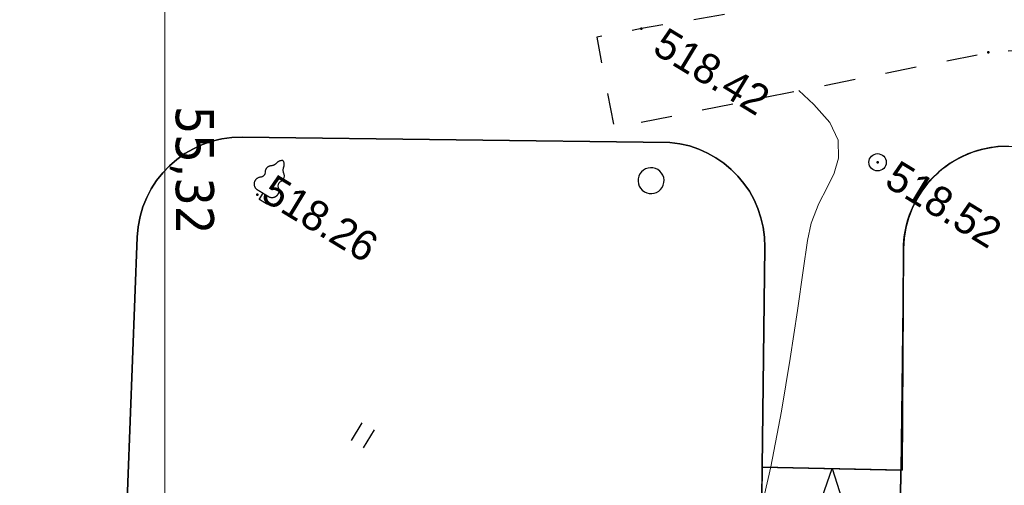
# Model space of a CAD drawing. Header units: millimetres. Extents: x 0 to 1576219, y -334896 to 156638.
# Tile 30 of 63: x 359679 to 388108, y -51818 to -38382. Entities that reach past the tile are written whole.
import ezdxf
from ezdxf import colors
from ezdxf.entities.mleader import LeaderData, LeaderLine
from ezdxf.math import Vec2, Vec3

# ---------------------------------------------------------------- set-up
doc = ezdxf.new("R2010")
doc.units = ezdxf.units.MM
doc.linetypes.add('Д_ТРОТ_ТРУБА', pattern=[3, 1.5, -1.5])
for name, color, linetype in [('(004) Точки рельефа', 7, 'Continuous'), ('(022) Возд. Линии', 7, 'Continuous'), ('(025) Дорога', 7, 'Continuous'), ('(031) Горизонтали', 42, 'Continuous'), ('(036) Растительность', 7, 'Continuous'), ('(038) Деревья', 7, 'Continuous')]:
    doc.layers.add(name, color=color, linetype=linetype)
doc.layers.add('К1', color=7, linetype='Continuous', lineweight=40, true_color=0x076e4b)
doc.styles.add('BLACK', font='tahomabd.ttf')
doc.styles.add('D-431', font='txt')
doc.styles.add('GOST', font='isocpeur.ttf')
doc.dimstyles.new('genplan dimension', dxfattribs={"dimtxt": 1100, "dimasz": 450, "dimexe": 450, "dimexo": 0, "dimgap": 80, "dimtad": 1, "dimlfac": 0.001, "dimtxsty": 'BLACK', "dimblk": 'OBLIQUE', "dimcen": 0, "dimclrd": 186, "dimclre": 186, "dimclrt": 186, "dimadec": 1, "dimazin": 0, "dimtfac": 1, "dimtmove": 0, "dimatfit": 3, "dimldrblk": 'OBLIQUE', "dimfxl": 1, "dimlwd": 9, "dimlwe": 9, "dimarcsym": 0})

# ---------------------------------------------------------------- blocks, each defined once
blk = doc.blocks.new('_Oblique')
at = {"color": 0, "linetype": 'ByBlock', "lineweight": -2}
blk.add_line((-0.5, -0.5), (0.5, 0.5), dxfattribs=at)
blk = doc.blocks.new('*D287')
at = {"color": 186, "lineweight": 9, "transparency": 16777216}
for p, q in [((2251645, -569648), (2251244, -569892)), ((2251628, -569658), (2280354, -616929)), ((2280501, -616840), (2279970, -617163))]:
    blk.add_line(p, q, dxfattribs=at)
at = {"layer": 'Defpoints', "color": 0, "transparency": 16777216}
for p in [(2251645, -569648), (2280501, -616840), (2280354, -616929)]:
    blk.add_point(p, dxfattribs=at)
at = {"color": 186, "lineweight": 9, "transparency": 16777216, "xscale": 449.9999999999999, "yscale": 449.9999999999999, "zscale": 449.9999999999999}
for p, rotation in [((2251628, -569658), 121.286569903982), ((2280354, -616929), 301.286569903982)]:
    blk.add_blockref('_Oblique', p, dxfattribs=dict(at, rotation=rotation))
at = {"color": 186, "transparency": 16777216, "insert": (2266656, -592890), "char_height": 1100, "attachment_point": 5, "rotation": 301.2866, "style": 'BLACK'}
blk.add_mtext('55,32', dxfattribs=at)
blk = doc.blocks.new('d')
at = {"layer": '(038) Деревья'}
blk.add_ellipse((0, 0), major_axis=(0.265, 0.265), ratio=1, start_param=5.497787, end_param=11.780972, dxfattribs=at)
blk = doc.blocks.new('I04010')
for p, q in [((-0.412273, 0.007146), (-0.412273, 1.207146)), ((0.387727, 1.207146), (0.387727, 0.007146))]:
    blk.add_line(p, q)
blk = doc.blocks.new('karagach-flat-54-flat-1')
at = {"layer": '(038) Деревья', "const_width": 0.0375}
for points in [[(-0.208, 1.009, 0.181567), (-0.117, 1.159, 0.303004)], [(0, 1.312, 0.246034), (-0.117, 1.159, 0.489079)], [(0, 1.312, -0.246034), (0.117, 1.159, -0.489079)], [(0.208, 1.009, -0.181567), (0.117, 1.159, -0.303004)], [(-0.208, 1.009, 0.430853), (-0.255, 0.753, 0.548276)], [(0.208, 1.009, -0.430853), (0.255, 0.753, -0.548276)], [(-0.315, 0.559, 0.626949), (-0.218, 0.206, 0.702465)], [(-0.315, 0.559, 0.383603), (-0.255, 0.753, 0.352912)], [(0.315, 0.559, -0.626949), (0.218, 0.206, -0.702465)], [(0.315, 0.559, -0.383603), (0.255, 0.753, -0.352912)]]:
    blk.add_lwpolyline(points, format="xyb", dxfattribs=at)
for points in [[(0, 0.206), (-0.218, 0.206)], [(0, 0), (0, 0.206)], [(0, 0.206), (0.218, 0.206)], [(0, 0), (0.281, 0)]]:
    blk.add_lwpolyline(points, dxfattribs=at)
at = {"layer": '(038) Деревья'}
blk.add_lwpolyline([(0, 0), (0, 0.206)], dxfattribs=at)
blk = doc.blocks.new('U1061-flat-7')
at = {"layer": '(022) Возд. Линии'}
blk.add_circle((0, 0), 0.25, dxfattribs=at)
at = {"color": 4, "oblique": 15}
blk.add_attdef('Z', (0.797, -0.495), '', height=1, dxfattribs=at)
blk = doc.blocks.new('A$C05d28b1e')
at = {"layer": '(004) Точки рельефа', "color": 7, "linetype": 'ByBlock', "lineweight": -2}
for p in [(-129914, 19516), (-130999, 15148), (-138829, 14906), (-145824, 5052)]:
    blk.add_point(p, dxfattribs=at)
at = {"layer": '(025) Дорога', "linetype": 'Д_ТРОТ_ТРУБА', "ltscale": 600, "flags": 128}
blk.add_lwpolyline([(27459, 120222), (8937, 104733), (7549, 103433), (-2273, 96670), (-15702, 86137), (-17767, 85381), (-18644, 85674), (-40043, 104576), (-45955, 113584), (-51231, 109005), (-44895, 102103), (-42025, 99008), (-25117, 82841), (-25117, 81951), (-25407, 81084), (-32229, 76172), (-32639, 76060), (-33388, 76495), (-37188, 78427), (-42918, 74170), (-43534, 73566), (-56171, 68379), (-72915, 59805), (-96929, 47597), (-121278, 30068), (-138829, 14906), (-139804, 14024), (-138021, 12053), (-129914, 19516), (-105640, 36924), (-88825, 45949), (-78921, 50853), (-56719, 62542), (-42094, 71045), (-39916, 71829), (-37271, 72176), (-35503, 71928), (-34406, 71614), (-29497, 64248), (-29370, 62878), (-30300, 61153), (-32643, 58416), (-31513, 56567), (-31513, 56567), (-31513, 56567)], dxfattribs=at)
at = {"layer": '(031) Горизонтали', "color": 42, "linetype": 'Continuous', "lineweight": 0, "ltscale": 600}
blk.add_lwpolyline([(-128555, 4479), (-129072, 6041), (-129640, 7569), (-130215, 9005), (-130755, 10290), (-131216, 11365), (-131555, 12172), (-131729, 12651), (-131835, 13250), (-131866, 13767), (-131902, 14230), (-132022, 14668), (-132304, 15108), (-132769, 15414), (-133438, 15618), (-134018, 15738)], dxfattribs=at)
at = {"layer": '(022) Возд. Линии', "xscale": 1000, "yscale": 1000, "zscale": 1000}
for name, p in [('U1061-flat-7', (-130999, 15148)), ('karagach-flat-54-flat-1', (-145699, 4965))]:
    blk.add_blockref(name, p, dxfattribs=at)
at = {"layer": '(036) Растительность', "linetype": 'Continuous', "xscale": 500, "yscale": 500, "zscale": 500}
blk.add_blockref('I04010', (-139607, 395), dxfattribs=at)
at = {"layer": '(038) Деревья', "linetype": 'Continuous', "xscale": 1000, "yscale": 1000, "zscale": 1000}
blk.add_blockref('d', (-136312, 11299), dxfattribs=at)
at = {"layer": '(004) Точки рельефа', "linetype": 'ByBlock', "char_height": 875, "attachment_point": 4, "style": 'D-431'}
for s, insert in [('518.52', (-130523, 15100)), ('518.42', (-138237, 14899)), ('518.26', (-145699, 5402))]:
    blk.add_mtext(s, dxfattribs=dict(at, insert=insert))
blk = doc.blocks.new('A$C2cdd6916')
h = blk.add_hatch()
h.set_pattern_fill('ANSI32', color=1, scale=60, angle=31.2865699)
h.set_pattern_definition([(76.28657, (-422045.4, -371330.9), (-555.2086, 135.48314), []), (76.28657, (-421815.2, -371191), (-555.2086, 135.48314), [])])
edge = h.paths.add_edge_path()
edge.add_line((12558.278, 1671.303), (13156.485, 2034.826))
edge.add_line((13156.485, 2034.826), (12076.302, 3812.354))
edge.add_arc((12013.983, 3914.903), 120, 121.2865699, 301.2865699, ccw=False)
edge.add_line((11951.665, 4017.453), (10456.027, 6478.645))
edge.add_line((10456.027, 6478.645), (9857.821, 6115.122))
edge.add_line((9857.821, 6115.122), (7572.818, 9875.277))
edge.add_line((7572.818, 9875.277), (28168.21, 22390.86))
edge.add_line((28168.21, 22390.86), (26610.253, 24954.602))
edge.add_line((26610.253, 24954.602), (1656.5, 9790.492))
edge.add_line((1656.5, 9790.492), (3006.729, 7568.583))
edge.add_line((3006.729, 7568.583), (4032.226, 8191.765))
edge.add_line((4032.226, 8191.765), (6524.956, 4089.779))
edge.add_line((6524.956, 4089.779), (7294.079, 4557.166))
edge.add_line((7294.079, 4557.166), (9994.537, 113.347))
edge.add_line((9994.537, 113.347), (9225.414, -354.04))
edge.add_line((9225.414, -354.04), (11718.144, -4456.027))
edge.add_line((11718.144, -4456.027), (10692.648, -5079.21))
edge.add_line((10692.648, -5079.21), (12042.877, -7301.119))
edge.add_line((12042.877, -7301.119), (16401.238, -4652.593))
edge.add_line((16401.238, -4652.593), (12558.278, 1671.303))
edge = h.paths.add_edge_path()
edge.add_line((-3935.127, -8351.55), (-4704.249, -8818.937))
edge.add_line((-4704.249, -8818.937), (-7404.707, -4375.118))
edge.add_line((-7404.707, -4375.118), (-6635.585, -3907.731))
edge.add_line((-6635.585, -3907.731), (-9128.315, 194.256))
edge.add_line((-9128.315, 194.256), (-8102.818, 817.438))
edge.add_line((-8102.818, 817.438), (-9453.047, 3039.348))
edge.add_line((-9453.047, 3039.348), (-34406.8, -12124.761))
edge.add_line((-34406.8, -12124.761), (-32848.844, -14688.503))
edge.add_line((-32848.844, -14688.503), (-12253.452, -2172.92))
edge.add_line((-12253.452, -2172.92), (-9968.449, -5933.074))
edge.add_line((-9968.449, -5933.074), (-10566.655, -6296.598))
edge.add_line((-10566.655, -6296.598), (-9071.017, -8757.79))
edge.add_arc((-9008.699, -8860.339), 120, -58.7134301, 121.2865699, ccw=False)
edge.add_line((-8946.381, -8962.889), (-7866.197, -10740.417))
edge.add_line((-7866.197, -10740.417), (-7267.991, -10376.893))
edge.add_line((-7267.991, -10376.893), (-3425.032, -16700.79))
edge.add_line((-3425.032, -16700.79), (933.329, -14052.264))
edge.add_line((933.329, -14052.264), (-416.9, -11830.354))
edge.add_line((-416.9, -11830.354), (-1442.396, -12453.537))
edge.add_line((-1442.396, -12453.537), (-3935.127, -8351.55))
h.paths.add_polyline_path([(41974.214, 4100.856), (35137.569, -53.694), (35345.297, -395.527), (35174.381, -499.39), (36005.291, -1866.719), (36518.039, -1555.128), (38283.723, -4460.702), (37770.975, -4772.293), (38601.885, -6139.622), (38772.801, -6035.759), (38980.529, -6377.591), (45817.173, -2223.04)])
h.paths.add_polyline_path([(-15440.46, -33129.712), (-14927.712, -32818.121), (-15758.622, -31450.792), (-15929.538, -31554.655), (-16137.265, -31212.823), (-22973.91, -35367.374), (-19130.951, -41691.27), (-12294.306, -37536.72), (-12502.034, -37194.887), (-12331.118, -37091.024), (-13162.028, -35723.695), (-13674.776, -36035.286)])
h.paths.add_polyline_path([(22981.424, -31078.171), (16999.36, -34713.402), (12844.81, -27876.758), (18826.874, -24241.526)])
h.paths.add_polyline_path([(31886.288, 23012.063), (28895.256, 21194.447), (28168.21, 22390.86), (31159.242, 24208.476)])
h.paths.add_polyline_path([(-35112.829, -17702.532), (-32121.797, -15884.916), (-32848.844, -14688.503), (-35839.876, -16506.119)])
dim = blk.add_linear_dim(base=(-30888.110056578, -55388.882923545), p1=(-59597.220211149, -8107.421278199), p2=(-30741.657936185, -55299.885650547), angle=121.286569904, dimstyle='genplan dimension')
dim.commit()
dim.dimension.update_dxf_attribs({"geometry": '*D287', "text_midpoint": (-44586.204274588, -31349.228369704), "insert": (-2311242.441715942, 561540.578719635)})

msp = doc.modelspace()

# ---------------------------------------------------------------- block references
at = {"rotation": 328.7134303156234}
msp.add_blockref('A$C2cdd6916', (419032.883, -39085.273, -3656), dxfattribs=at)

# ---------------------------------------------------------------- next in the draw order: block references
at = {"color": 5, "lineweight": 50, "rotation": 328.7134303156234}
msp.add_blockref('A$C05d28b1e', (488531.156, -123473.137), dxfattribs=at)

# ---------------------------------------------------------------- next in the draw order: linework, layer by layer
at = {"color": 8}
for points in [[(380908.545, -70778.761), (381008.016, -65978.761), (379832.883, -65978.761), (379832.883, -56178.761), (381057.751, -56178.761), (381194.368, -44947.846, 0.393072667), (378448.921, -41922.155), (366109.235, -41772.05, 0.406560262), (363074.952, -44656.764), (362191.873, -67663.696, 0.425495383), (365189.665, -70778.761)], [(401782.883, -53378.76), (401782.883, -51728.76), (406232.883, -51728.76), (406232.883, -45378.76), (402532.883, -45378.76), (402532.883, -42215.123), (388012.308, -42038.488, 0.393072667), (385194.072, -44996.5), (385058.047, -56178.761), (387832.883, -56178.761), (387832.883, -53378.761)]]:
    msp.add_lwpolyline(points, format="xyb", close=True, dxfattribs=at)
for points in [[(362191.873, -67663.697), (363074.952, -44656.764, -0.406560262), (366109.235, -41772.05), (378448.921, -41922.155, -0.393072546), (381194.368, -44947.844), (381117.159, -51295.02), (385157.518, -51378.749), (385193.851, -45035.117, -0.417988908), (388230.341, -42033.212)], [(366109.235, -41772.05, 0.406560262), (363074.952, -44656.764)], [(381194.368, -44947.846, 0.393072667), (378448.921, -41922.155)], [(388230.341, -42033.212, 0.414213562), (385194.072, -44996.5)]]:
    msp.add_lwpolyline(points, format="xyb", dxfattribs=at)
at = {"color": 8, "lineweight": 30}
for points in [[(363074.952, -44656.764, -0.406560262), (366109.235, -41772.05)], [(366109.235, -41772.05, 0.406560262), (363074.952, -44656.764)], [(378448.921, -41922.155, -0.393072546), (381194.368, -44947.844)], [(381194.368, -44947.846, 0.393072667), (378448.921, -41922.155)], [(385193.851, -45035.117, -0.417988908), (388230.341, -42033.212)]]:
    msp.add_lwpolyline(points, format="xyb", dxfattribs=at)
at = {"color": 8}
for points in [[(378448.921, -41922.155), (366109.235, -41772.05)], [(363074.952, -44656.764), (362191.873, -67663.696)], [(381117.159, -51295.02), (381194.368, -44947.846)], [(385194.072, -44996.5), (385157.518, -51378.749)], [(381117.159, -51295.02), (385116.446, -51377.898)], [(385157.518, -51378.749), (381117.159, -51295.02)]]:
    msp.add_lwpolyline(points, dxfattribs=at)
at = {"color": 8, "lineweight": 30}
for points in [[(366109.235, -41772.05), (378448.921, -41922.155)], [(378448.921, -41922.155), (366109.235, -41772.05)], [(362191.873, -67663.697), (363074.952, -44656.764)], [(363074.952, -44656.764), (362191.873, -67663.696)], [(381057.751, -56178.761), (381194.368, -44947.846)], [(381194.368, -44947.844), (381117.159, -51295.02)], [(385157.518, -51378.749), (385193.851, -45035.117)], [(381032.883, -57378.761), (383137.338, -51336.885), (385058.047, -57378.761)], [(381117.159, -51295.02), (385157.518, -51378.749)]]:
    msp.add_lwpolyline(points, dxfattribs=at)
msp.add_lwpolyline([(401782.883, -53378.76), (401782.883, -51728.76), (406232.883, -51728.76), (406232.883, -45378.76), (402532.883, -45378.76), (402532.883, -42215.123), (388012.308, -42038.488, 0.393072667), (385194.072, -44996.5), (385058.047, -56178.761), (387832.883, -56178.761), (387832.883, -53378.761)], format="xyb", close=True, dxfattribs=at)
at = {"color": 8}
msp.add_lwpolyline([(385116.446, -51377.898), (381117.159, -51295.02), (381057.751, -56178.761), (381032.883, -57378.761), (385058.047, -57378.761), (385058.047, -56178.761)], close=True, dxfattribs=at)

# ---------------------------------------------------------------- next in the draw order: leaders
at = {"layer": 'К1', "color": 0, "linetype": 'ByBlock', "lineweight": 0, "ltscale": 250}
ml = msp.add_multileader_mtext('Standard', dxfattribs=at)
ml.set_content('УП1,2 90%%D', style='GOST')
ml.set_leader_properties()
ml.build(insert=Vec2(0, 0))
ml.multileader.update_dxf_attribs({"text_left_attachment_type": 6, "text_right_attachment_type": 6, "dogleg_length": 0.001, "arrow_head_size": 750, "scale": 500})
ctx = ml.context
ctx.base_point, ctx.scale, ctx.char_height, ctx.arrow_head_size, ctx.landing_gap_size, ctx.plane_origin = Vec3(740669.526, -189800.546, 3656), 500, 500, 750, 0, Vec3(775757.993, -176241.907, 3656)
ctx.left_attachment, ctx.right_attachment, ctx.text_align_type = 6, 6, 1
notes = []
notes.append((ctx, [(0, (0, 0, 0), (0, 0), (1, 0), 1, [])]))
ctx.mtext.insert, ctx.mtext.alignment, ctx.mtext.flow_direction = Vec3(742057.026, -189200.546, 3656), 2, 5
ctx.mtext.has_bg_fill, ctx.mtext.bg_color, ctx.mtext.bg_scale_factor, ctx.mtext.bg_transparency, ctx.mtext.use_window_bg_color = 1, -1023410173, 1.1, 0, 0
for ctx, leaders in notes:
    for number, flags, end, landing, length, lines in leaders:
        leader = LeaderData()
        leader.index, (leader.has_last_leader_line, leader.has_dogleg_vector, leader.attachment_direction) = number, flags
        leader.last_leader_point, leader.dogleg_vector, leader.dogleg_length = Vec3(end), Vec3(landing), length
        for number, points, colour, breaks in lines:
            line = LeaderLine()
            line.index, line.vertices, line.color, line.breaks = number, Vec3.list(points), colors.encode_raw_color(colour), breaks
            leader.lines.append(line)
        ctx.leaders.append(leader)

# ---------------------------------------------------------------- next in the draw order: leaders
ml = msp.add_multileader_mtext('Standard', dxfattribs=at)
ml.set_content('УП3 90%%D', style='GOST')
ml.set_leader_properties()
ml.build(insert=Vec2(0, 0))
ml.multileader.update_dxf_attribs({"text_left_attachment_type": 6, "text_right_attachment_type": 6, "dogleg_length": 0.001, "arrow_head_size": 750, "scale": 500})
ctx = ml.context
ctx.base_point, ctx.scale, ctx.char_height, ctx.arrow_head_size, ctx.landing_gap_size, ctx.plane_origin = Vec3(752427.104, -190628.39, 3656), 500, 500, 750, 0, Vec3(786128.071, -177069.751, 3656)
ctx.left_attachment, ctx.right_attachment, ctx.text_align_type = 6, 6, 1
notes = []
notes.append((ctx, [(0, (0, 0, 0), (0, 0), (1, 0), 1, [])]))
ctx.mtext.insert, ctx.mtext.alignment, ctx.mtext.flow_direction = Vec3(753602.104, -190028.39, 3656), 2, 5
ctx.mtext.has_bg_fill, ctx.mtext.bg_color, ctx.mtext.bg_scale_factor, ctx.mtext.bg_transparency, ctx.mtext.use_window_bg_color = 1, -1023410173, 1.1, 0, 0
for ctx, leaders in notes:
    for number, flags, end, landing, length, lines in leaders:
        leader = LeaderData()
        leader.index, (leader.has_last_leader_line, leader.has_dogleg_vector, leader.attachment_direction) = number, flags
        leader.last_leader_point, leader.dogleg_vector, leader.dogleg_length = Vec3(end), Vec3(landing), length
        for number, points, colour, breaks in lines:
            line = LeaderLine()
            line.index, line.vertices, line.color, line.breaks = number, Vec3.list(points), colors.encode_raw_color(colour), breaks
            leader.lines.append(line)
        ctx.leaders.append(leader)

# ---------------------------------------------------------------- next in the draw order: leaders
ml = msp.add_multileader_mtext('Standard', dxfattribs=at)
ml.set_content('УП4 90%%D', style='GOST')
ml.set_leader_properties()
ml.build(insert=Vec2(0, 0))
ml.multileader.update_dxf_attribs({"text_left_attachment_type": 6, "text_right_attachment_type": 6, "dogleg_length": 0.001, "arrow_head_size": 750, "scale": 500})
ctx = ml.context
ctx.base_point, ctx.scale, ctx.char_height, ctx.arrow_head_size, ctx.landing_gap_size, ctx.plane_origin = Vec3(749897.856, -197249.302, 3656), 500, 500, 750, 0, Vec3(782423.822, -183690.663, 3656)
ctx.left_attachment, ctx.right_attachment, ctx.text_align_type = 6, 6, 1
notes = []
notes.append((ctx, [(0, (0, 0, 0), (0, 0), (1, 0), 1, [])]))
ctx.mtext.insert, ctx.mtext.alignment, ctx.mtext.flow_direction = Vec3(751097.856, -196649.302, 3656), 2, 5
ctx.mtext.has_bg_fill, ctx.mtext.bg_color, ctx.mtext.bg_scale_factor, ctx.mtext.bg_transparency, ctx.mtext.use_window_bg_color = 1, -1023410173, 1.1, 0, 0
for ctx, leaders in notes:
    for number, flags, end, landing, length, lines in leaders:
        leader = LeaderData()
        leader.index, (leader.has_last_leader_line, leader.has_dogleg_vector, leader.attachment_direction) = number, flags
        leader.last_leader_point, leader.dogleg_vector, leader.dogleg_length = Vec3(end), Vec3(landing), length
        for number, points, colour, breaks in lines:
            line = LeaderLine()
            line.index, line.vertices, line.color, line.breaks = number, Vec3.list(points), colors.encode_raw_color(colour), breaks
            leader.lines.append(line)
        ctx.leaders.append(leader)

# ---------------------------------------------------------------- next in the draw order: leaders
ml = msp.add_multileader_mtext('Standard', dxfattribs=at)
ml.set_content('УП5.6 90%%D', style='GOST')
ml.set_leader_properties()
ml.build(insert=Vec2(0, 0))
ml.multileader.update_dxf_attribs({"text_left_attachment_type": 6, "text_right_attachment_type": 6, "dogleg_length": 0.001, "arrow_head_size": 750, "scale": 500})
ctx = ml.context
ctx.base_point, ctx.scale, ctx.char_height, ctx.arrow_head_size, ctx.landing_gap_size, ctx.plane_origin = Vec3(760430.922, -194191.015, 3656), 500, 500, 750, 0, Vec3(791756.888, -180632.376, 3656)
ctx.left_attachment, ctx.right_attachment, ctx.text_align_type = 6, 6, 1
notes = []
notes.append((ctx, [(0, (0, 0, 0), (0, 0), (1, 0), 1, [])]))
ctx.mtext.insert, ctx.mtext.alignment, ctx.mtext.flow_direction = Vec3(761855.922, -193591.015, 3656), 2, 5
ctx.mtext.has_bg_fill, ctx.mtext.bg_color, ctx.mtext.bg_scale_factor, ctx.mtext.bg_transparency, ctx.mtext.use_window_bg_color = 1, -1023410173, 1.1, 0, 0
for ctx, leaders in notes:
    for number, flags, end, landing, length, lines in leaders:
        leader = LeaderData()
        leader.index, (leader.has_last_leader_line, leader.has_dogleg_vector, leader.attachment_direction) = number, flags
        leader.last_leader_point, leader.dogleg_vector, leader.dogleg_length = Vec3(end), Vec3(landing), length
        for number, points, colour, breaks in lines:
            line = LeaderLine()
            line.index, line.vertices, line.color, line.breaks = number, Vec3.list(points), colors.encode_raw_color(colour), breaks
            leader.lines.append(line)
        ctx.leaders.append(leader)

doc.saveas('drawing.dxf')
